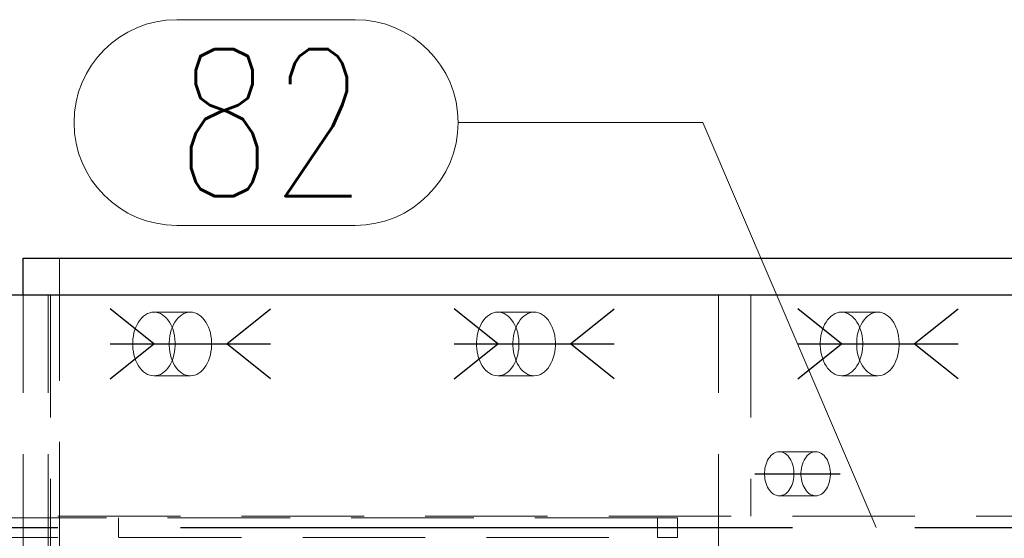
# Model space of a CAD drawing. Header units: millimetres. Extents: x 3528 to 4122, y 12541 to 12988.
# Tile 42 of 47: x 3917 to 3937, y 12848 to 12859. Entities that reach past the tile are written whole.
import ezdxf

# ---------------------------------------------------------------- set-up
doc = ezdxf.new("R2010")
doc.units = ezdxf.units.MM
doc.header["$LTSCALE"] = 10
doc.linetypes.add('HIDDEN', pattern=[0.375, 0.25, -0.125])
doc.linetypes.add('MITTE', pattern=[2, 1.25, -0.25, 0.25, -0.25])
for name, color, linetype in [('PS_BOLT', 4, 'Continuous'), ('PS_MID', 5, 'MITTE'), ('PS_SHAPE', 3, 'Continuous')]:
    doc.layers.add(name, color=color, linetype=linetype)
for name, color, linetype, lineweight in [('PS_Hidden', 2, 'HIDDEN', 9), ('PS_Pos', 1, 'Continuous', 15), ('PS_SOLID', 7, 'Continuous', 30)]:
    doc.layers.add(name, color=color, linetype=linetype, lineweight=lineweight)
doc.styles.add('simplex', font='simplex.shx', dxfattribs={"width": 0.75})

# ---------------------------------------------------------------- blocks, each defined once
blk = doc.blocks.new('*X240')
at = {"color": 30, "linetype": 'Continuous'}
for p, q in [((3919.292, 12852.068), (3918.399, 12852.782)), ((3920.779, 12852.068), (3921.672, 12852.782)), ((3918.399, 12851.354), (3919.292, 12852.068)), ((3918.399, 12852.068), (3921.672, 12852.068)), ((3921.672, 12851.354), (3920.779, 12852.068))]:
    blk.add_line(p, q, dxfattribs=at)
blk = doc.blocks.new('*X245')
at = {"layer": 'PS_Hidden', "color": 2, "linetype": 'HIDDEN'}
for p, q in [((3917.361, 12853.818), (3917.361, 12842.818)), ((3916.618, 12843.568), (3916.618, 12853.068)), ((3917.132, 12843.568), (3917.132, 12853.068)), ((3917.18, 12853.068), (3917.18, 12843.568)), ((3930.821, 12843.568), (3930.821, 12853.068)), ((3931.477, 12853.068), (3931.477, 12848.553)), ((3919.162, 12852.688), (3919.204, 12852.705)), ((3919.204, 12852.705), (3919.248, 12852.715)), ((3919.248, 12852.715), (3919.292, 12852.718)), ((3919.292, 12852.718), (3919.336, 12852.715)), ((3920.035, 12852.718), (3919.292, 12852.718)), ((3919.336, 12852.715), (3919.379, 12852.705)), ((3919.379, 12852.705), (3919.422, 12852.688)), ((3919.948, 12852.705), (3919.905, 12852.688)), ((3919.991, 12852.715), (3919.948, 12852.705)), ((3920.035, 12852.718), (3919.991, 12852.715)), ((3920.079, 12852.715), (3920.035, 12852.718)), ((3920.123, 12852.705), (3920.079, 12852.715)), ((3920.165, 12852.688), (3920.123, 12852.705)), ((3926.181, 12852.688), (3926.224, 12852.705)), ((3926.224, 12852.705), (3926.267, 12852.715)), ((3926.267, 12852.715), (3926.311, 12852.718)), ((3926.311, 12852.718), (3926.355, 12852.715)), ((3927.055, 12852.718), (3926.311, 12852.718)), ((3926.355, 12852.715), (3926.399, 12852.705)), ((3926.399, 12852.705), (3926.441, 12852.688)), ((3926.968, 12852.705), (3926.925, 12852.688)), ((3927.011, 12852.715), (3926.968, 12852.705)), ((3927.055, 12852.718), (3927.011, 12852.715)), ((3927.099, 12852.715), (3927.055, 12852.718)), ((3927.142, 12852.705), (3927.099, 12852.715)), ((3927.185, 12852.688), (3927.142, 12852.705)), ((3933.201, 12852.688), (3933.243, 12852.705)), ((3933.243, 12852.705), (3933.287, 12852.715)), ((3933.287, 12852.715), (3933.331, 12852.718)), ((3933.331, 12852.718), (3933.375, 12852.715)), ((3934.075, 12852.718), (3933.331, 12852.718)), ((3933.375, 12852.715), (3933.418, 12852.705)), ((3933.418, 12852.705), (3933.461, 12852.688)), ((3933.987, 12852.705), (3933.945, 12852.688)), ((3934.031, 12852.715), (3933.987, 12852.705)), ((3934.075, 12852.718), (3934.031, 12852.715)), ((3934.119, 12852.715), (3934.075, 12852.718)), ((3934.162, 12852.705), (3934.119, 12852.715)), ((3934.205, 12852.688), (3934.162, 12852.705)), ((3918.948, 12852.466), (3918.977, 12852.516)), ((3918.977, 12852.516), (3919.009, 12852.562)), ((3919.009, 12852.562), (3919.043, 12852.602)), ((3919.043, 12852.602), (3919.081, 12852.637)), ((3919.081, 12852.637), (3919.12, 12852.666)), ((3919.12, 12852.666), (3919.162, 12852.688)), ((3919.422, 12852.688), (3919.463, 12852.666)), ((3919.463, 12852.666), (3919.503, 12852.637)), ((3919.503, 12852.637), (3919.54, 12852.602)), ((3919.54, 12852.602), (3919.575, 12852.562)), ((3919.575, 12852.562), (3919.607, 12852.516)), ((3919.607, 12852.516), (3919.635, 12852.466)), ((3919.72, 12852.516), (3919.692, 12852.466)), ((3919.752, 12852.562), (3919.72, 12852.516)), ((3919.787, 12852.602), (3919.752, 12852.562)), ((3919.825, 12852.637), (3919.787, 12852.602)), ((3919.864, 12852.666), (3919.825, 12852.637)), ((3919.905, 12852.688), (3919.864, 12852.666)), ((3920.207, 12852.666), (3920.165, 12852.688)), ((3920.246, 12852.637), (3920.207, 12852.666)), ((3920.284, 12852.602), (3920.246, 12852.637)), ((3920.318, 12852.562), (3920.284, 12852.602)), ((3920.35, 12852.516), (3920.318, 12852.562)), ((3920.379, 12852.466), (3920.35, 12852.516)), ((3925.968, 12852.466), (3925.996, 12852.516)), ((3925.996, 12852.516), (3926.028, 12852.562)), ((3926.028, 12852.562), (3926.063, 12852.602)), ((3926.063, 12852.602), (3926.1, 12852.637)), ((3926.1, 12852.637), (3926.14, 12852.666)), ((3926.14, 12852.666), (3926.181, 12852.688)), ((3926.441, 12852.688), (3926.483, 12852.666)), ((3926.483, 12852.666), (3926.522, 12852.637)), ((3926.522, 12852.637), (3926.56, 12852.602)), ((3926.56, 12852.602), (3926.594, 12852.562)), ((3926.594, 12852.562), (3926.626, 12852.516)), ((3926.626, 12852.516), (3926.655, 12852.466)), ((3926.74, 12852.516), (3926.711, 12852.466)), ((3926.772, 12852.562), (3926.74, 12852.516)), ((3926.807, 12852.602), (3926.772, 12852.562)), ((3926.844, 12852.637), (3926.807, 12852.602)), ((3926.884, 12852.666), (3926.844, 12852.637)), ((3926.925, 12852.688), (3926.884, 12852.666)), ((3927.226, 12852.666), (3927.185, 12852.688)), ((3927.266, 12852.637), (3927.226, 12852.666)), ((3927.303, 12852.602), (3927.266, 12852.637)), ((3927.338, 12852.562), (3927.303, 12852.602)), ((3927.37, 12852.516), (3927.338, 12852.562)), ((3927.399, 12852.466), (3927.37, 12852.516)), ((3932.987, 12852.466), (3933.016, 12852.516)), ((3933.016, 12852.516), (3933.048, 12852.562)), ((3933.048, 12852.562), (3933.083, 12852.602)), ((3933.083, 12852.602), (3933.12, 12852.637)), ((3933.12, 12852.637), (3933.16, 12852.666)), ((3933.16, 12852.666), (3933.201, 12852.688)), ((3933.461, 12852.688), (3933.502, 12852.666)), ((3933.502, 12852.666), (3933.542, 12852.637)), ((3933.542, 12852.637), (3933.579, 12852.602)), ((3933.579, 12852.602), (3933.614, 12852.562)), ((3933.614, 12852.562), (3933.646, 12852.516)), ((3933.646, 12852.516), (3933.675, 12852.466)), ((3933.76, 12852.516), (3933.731, 12852.466)), ((3933.792, 12852.562), (3933.76, 12852.516)), ((3933.826, 12852.602), (3933.792, 12852.562)), ((3933.864, 12852.637), (3933.826, 12852.602)), ((3933.903, 12852.666), (3933.864, 12852.637)), ((3933.945, 12852.688), (3933.903, 12852.666)), ((3934.246, 12852.666), (3934.205, 12852.688)), ((3934.286, 12852.637), (3934.246, 12852.666)), ((3934.323, 12852.602), (3934.286, 12852.637)), ((3934.358, 12852.562), (3934.323, 12852.602)), ((3934.39, 12852.516), (3934.358, 12852.562)), ((3934.418, 12852.466), (3934.39, 12852.516)), ((3918.871, 12852.231), (3918.884, 12852.294)), ((3918.884, 12852.294), (3918.902, 12852.355)), ((3918.902, 12852.355), (3918.923, 12852.412)), ((3918.923, 12852.412), (3918.948, 12852.466)), ((3919.628, 12852.294), (3919.615, 12852.231)), ((3919.645, 12852.355), (3919.628, 12852.294)), ((3919.635, 12852.466), (3919.661, 12852.412)), ((3919.667, 12852.412), (3919.645, 12852.355)), ((3919.661, 12852.412), (3919.682, 12852.355)), ((3919.692, 12852.466), (3919.667, 12852.412)), ((3919.682, 12852.355), (3919.699, 12852.294)), ((3919.699, 12852.294), (3919.712, 12852.231)), ((3920.404, 12852.412), (3920.379, 12852.466)), ((3920.426, 12852.355), (3920.404, 12852.412)), ((3920.443, 12852.294), (3920.426, 12852.355)), ((3920.456, 12852.231), (3920.443, 12852.294)), ((3925.891, 12852.231), (3925.904, 12852.294)), ((3925.904, 12852.294), (3925.921, 12852.355)), ((3925.921, 12852.355), (3925.943, 12852.412)), ((3925.943, 12852.412), (3925.968, 12852.466)), ((3926.648, 12852.294), (3926.634, 12852.231)), ((3926.665, 12852.355), (3926.648, 12852.294)), ((3926.655, 12852.466), (3926.68, 12852.412)), ((3926.686, 12852.412), (3926.665, 12852.355)), ((3926.68, 12852.412), (3926.701, 12852.355)), ((3926.711, 12852.466), (3926.686, 12852.412)), ((3926.701, 12852.355), (3926.719, 12852.294)), ((3926.719, 12852.294), (3926.732, 12852.231)), ((3927.424, 12852.412), (3927.399, 12852.466)), ((3927.445, 12852.355), (3927.424, 12852.412)), ((3927.463, 12852.294), (3927.445, 12852.355)), ((3927.476, 12852.231), (3927.463, 12852.294)), ((3932.91, 12852.231), (3932.923, 12852.294)), ((3932.923, 12852.294), (3932.941, 12852.355)), ((3932.941, 12852.355), (3932.962, 12852.412)), ((3932.962, 12852.412), (3932.987, 12852.466)), ((3933.667, 12852.294), (3933.654, 12852.231)), ((3933.684, 12852.355), (3933.667, 12852.294)), ((3933.675, 12852.466), (3933.7, 12852.412)), ((3933.706, 12852.412), (3933.684, 12852.355)), ((3933.7, 12852.412), (3933.721, 12852.355)), ((3933.731, 12852.466), (3933.706, 12852.412)), ((3933.721, 12852.355), (3933.738, 12852.294)), ((3933.738, 12852.294), (3933.752, 12852.231)), ((3934.443, 12852.412), (3934.418, 12852.466)), ((3934.465, 12852.355), (3934.443, 12852.412)), ((3934.482, 12852.294), (3934.465, 12852.355)), ((3934.495, 12852.231), (3934.482, 12852.294)), ((3918.858, 12852.101), (3918.862, 12852.167)), ((3918.858, 12852.035), (3918.858, 12852.101)), ((3918.862, 12852.167), (3918.871, 12852.231)), ((3919.606, 12852.167), (3919.601, 12852.101)), ((3919.601, 12852.101), (3919.601, 12852.035)), ((3919.615, 12852.231), (3919.606, 12852.167)), ((3919.712, 12852.231), (3919.721, 12852.167)), ((3919.721, 12852.167), (3919.726, 12852.101)), ((3919.726, 12852.101), (3919.726, 12852.035)), ((3920.465, 12852.167), (3920.456, 12852.231)), ((3920.469, 12852.101), (3920.465, 12852.167)), ((3920.469, 12852.035), (3920.469, 12852.101)), ((3925.877, 12852.101), (3925.882, 12852.167)), ((3925.877, 12852.035), (3925.877, 12852.101)), ((3925.882, 12852.167), (3925.891, 12852.231)), ((3926.625, 12852.167), (3926.621, 12852.101)), ((3926.621, 12852.101), (3926.621, 12852.035)), ((3926.634, 12852.231), (3926.625, 12852.167)), ((3926.732, 12852.231), (3926.741, 12852.167)), ((3926.741, 12852.167), (3926.745, 12852.101)), ((3926.745, 12852.101), (3926.745, 12852.035)), ((3927.485, 12852.167), (3927.476, 12852.231)), ((3927.489, 12852.101), (3927.485, 12852.167)), ((3927.489, 12852.035), (3927.489, 12852.101)), ((3932.897, 12852.101), (3932.901, 12852.167)), ((3932.897, 12852.035), (3932.897, 12852.101)), ((3932.901, 12852.167), (3932.91, 12852.231)), ((3933.645, 12852.167), (3933.641, 12852.101)), ((3933.641, 12852.101), (3933.641, 12852.035)), ((3933.654, 12852.231), (3933.645, 12852.167)), ((3933.752, 12852.231), (3933.76, 12852.167)), ((3933.76, 12852.167), (3933.765, 12852.101)), ((3933.765, 12852.101), (3933.765, 12852.035)), ((3934.504, 12852.167), (3934.495, 12852.231)), ((3934.509, 12852.101), (3934.504, 12852.167)), ((3934.509, 12852.035), (3934.509, 12852.101)), ((3918.862, 12851.97), (3918.858, 12852.035)), ((3918.871, 12851.905), (3918.862, 12851.97)), ((3918.884, 12851.843), (3918.871, 12851.905)), ((3919.601, 12852.035), (3919.606, 12851.97)), ((3919.606, 12851.97), (3919.615, 12851.905)), ((3919.615, 12851.905), (3919.628, 12851.843)), ((3919.712, 12851.905), (3919.699, 12851.843)), ((3919.721, 12851.97), (3919.712, 12851.905)), ((3919.726, 12852.035), (3919.721, 12851.97)), ((3920.443, 12851.843), (3920.456, 12851.905)), ((3920.456, 12851.905), (3920.465, 12851.97)), ((3920.465, 12851.97), (3920.469, 12852.035)), ((3925.882, 12851.97), (3925.877, 12852.035)), ((3925.891, 12851.905), (3925.882, 12851.97)), ((3925.904, 12851.843), (3925.891, 12851.905)), ((3926.621, 12852.035), (3926.625, 12851.97)), ((3926.625, 12851.97), (3926.634, 12851.905)), ((3926.634, 12851.905), (3926.648, 12851.843)), ((3926.732, 12851.905), (3926.719, 12851.843)), ((3926.741, 12851.97), (3926.732, 12851.905)), ((3926.745, 12852.035), (3926.741, 12851.97)), ((3927.463, 12851.843), (3927.476, 12851.905)), ((3927.476, 12851.905), (3927.485, 12851.97)), ((3927.485, 12851.97), (3927.489, 12852.035)), ((3932.901, 12851.97), (3932.897, 12852.035)), ((3932.91, 12851.905), (3932.901, 12851.97)), ((3932.923, 12851.843), (3932.91, 12851.905)), ((3933.641, 12852.035), (3933.645, 12851.97)), ((3933.645, 12851.97), (3933.654, 12851.905)), ((3933.654, 12851.905), (3933.667, 12851.843)), ((3933.752, 12851.905), (3933.738, 12851.843)), ((3933.76, 12851.97), (3933.752, 12851.905)), ((3933.765, 12852.035), (3933.76, 12851.97)), ((3934.482, 12851.843), (3934.495, 12851.905)), ((3934.495, 12851.905), (3934.504, 12851.97)), ((3934.504, 12851.97), (3934.509, 12852.035)), ((3918.902, 12851.782), (3918.884, 12851.843)), ((3918.923, 12851.724), (3918.902, 12851.782)), ((3918.948, 12851.67), (3918.923, 12851.724)), ((3919.628, 12851.843), (3919.645, 12851.782)), ((3919.661, 12851.724), (3919.635, 12851.67)), ((3919.645, 12851.782), (3919.667, 12851.724)), ((3919.682, 12851.782), (3919.661, 12851.724)), ((3919.667, 12851.724), (3919.692, 12851.67)), ((3919.699, 12851.843), (3919.682, 12851.782)), ((3920.379, 12851.67), (3920.404, 12851.724)), ((3920.404, 12851.724), (3920.426, 12851.782)), ((3920.426, 12851.782), (3920.443, 12851.843)), ((3925.921, 12851.782), (3925.904, 12851.843)), ((3925.943, 12851.724), (3925.921, 12851.782)), ((3925.968, 12851.67), (3925.943, 12851.724)), ((3926.648, 12851.843), (3926.665, 12851.782)), ((3926.68, 12851.724), (3926.655, 12851.67)), ((3926.665, 12851.782), (3926.686, 12851.724)), ((3926.701, 12851.782), (3926.68, 12851.724)), ((3926.686, 12851.724), (3926.711, 12851.67)), ((3926.719, 12851.843), (3926.701, 12851.782)), ((3927.399, 12851.67), (3927.424, 12851.724)), ((3927.424, 12851.724), (3927.445, 12851.782)), ((3927.445, 12851.782), (3927.463, 12851.843)), ((3932.941, 12851.782), (3932.923, 12851.843)), ((3932.962, 12851.724), (3932.941, 12851.782)), ((3932.987, 12851.67), (3932.962, 12851.724)), ((3933.667, 12851.843), (3933.684, 12851.782)), ((3933.7, 12851.724), (3933.675, 12851.67)), ((3933.684, 12851.782), (3933.706, 12851.724)), ((3933.721, 12851.782), (3933.7, 12851.724)), ((3933.706, 12851.724), (3933.731, 12851.67)), ((3933.738, 12851.843), (3933.721, 12851.782)), ((3934.418, 12851.67), (3934.443, 12851.724)), ((3934.443, 12851.724), (3934.465, 12851.782)), ((3934.465, 12851.782), (3934.482, 12851.843)), ((3918.977, 12851.62), (3918.948, 12851.67)), ((3919.009, 12851.575), (3918.977, 12851.62)), ((3919.043, 12851.535), (3919.009, 12851.575)), ((3919.081, 12851.5), (3919.043, 12851.535)), ((3919.12, 12851.471), (3919.081, 12851.5)), ((3919.503, 12851.5), (3919.463, 12851.471)), ((3919.54, 12851.535), (3919.503, 12851.5)), ((3919.575, 12851.575), (3919.54, 12851.535)), ((3919.607, 12851.62), (3919.575, 12851.575)), ((3919.635, 12851.67), (3919.607, 12851.62)), ((3919.692, 12851.67), (3919.72, 12851.62)), ((3919.72, 12851.62), (3919.752, 12851.575)), ((3919.752, 12851.575), (3919.787, 12851.535)), ((3919.787, 12851.535), (3919.825, 12851.5)), ((3919.825, 12851.5), (3919.864, 12851.471)), ((3920.207, 12851.471), (3920.246, 12851.5)), ((3920.246, 12851.5), (3920.284, 12851.535)), ((3920.284, 12851.535), (3920.318, 12851.575)), ((3920.318, 12851.575), (3920.35, 12851.62)), ((3920.35, 12851.62), (3920.379, 12851.67)), ((3925.996, 12851.62), (3925.968, 12851.67)), ((3926.028, 12851.575), (3925.996, 12851.62)), ((3926.063, 12851.535), (3926.028, 12851.575)), ((3926.1, 12851.5), (3926.063, 12851.535)), ((3926.14, 12851.471), (3926.1, 12851.5)), ((3926.522, 12851.5), (3926.483, 12851.471)), ((3926.56, 12851.535), (3926.522, 12851.5)), ((3926.594, 12851.575), (3926.56, 12851.535)), ((3926.626, 12851.62), (3926.594, 12851.575)), ((3926.655, 12851.67), (3926.626, 12851.62)), ((3926.711, 12851.67), (3926.74, 12851.62)), ((3926.74, 12851.62), (3926.772, 12851.575)), ((3926.772, 12851.575), (3926.807, 12851.535)), ((3926.807, 12851.535), (3926.844, 12851.5)), ((3926.844, 12851.5), (3926.884, 12851.471)), ((3927.226, 12851.471), (3927.266, 12851.5)), ((3927.266, 12851.5), (3927.303, 12851.535)), ((3927.303, 12851.535), (3927.338, 12851.575)), ((3927.338, 12851.575), (3927.37, 12851.62)), ((3927.37, 12851.62), (3927.399, 12851.67)), ((3933.016, 12851.62), (3932.987, 12851.67)), ((3933.048, 12851.575), (3933.016, 12851.62)), ((3933.083, 12851.535), (3933.048, 12851.575)), ((3933.12, 12851.5), (3933.083, 12851.535)), ((3933.16, 12851.471), (3933.12, 12851.5)), ((3933.542, 12851.5), (3933.502, 12851.471)), ((3933.579, 12851.535), (3933.542, 12851.5)), ((3933.614, 12851.575), (3933.579, 12851.535)), ((3933.646, 12851.62), (3933.614, 12851.575)), ((3933.675, 12851.67), (3933.646, 12851.62)), ((3933.731, 12851.67), (3933.76, 12851.62)), ((3933.76, 12851.62), (3933.792, 12851.575)), ((3933.792, 12851.575), (3933.826, 12851.535)), ((3933.826, 12851.535), (3933.864, 12851.5)), ((3933.864, 12851.5), (3933.903, 12851.471)), ((3934.246, 12851.471), (3934.286, 12851.5)), ((3934.286, 12851.5), (3934.323, 12851.535)), ((3934.323, 12851.535), (3934.358, 12851.575)), ((3934.358, 12851.575), (3934.39, 12851.62)), ((3934.39, 12851.62), (3934.418, 12851.67)), ((3919.162, 12851.448), (3919.12, 12851.471)), ((3919.204, 12851.432), (3919.162, 12851.448)), ((3919.248, 12851.422), (3919.204, 12851.432)), ((3919.292, 12851.418), (3919.248, 12851.422)), ((3919.336, 12851.422), (3919.292, 12851.418)), ((3920.035, 12851.418), (3919.292, 12851.418)), ((3919.379, 12851.432), (3919.336, 12851.422)), ((3919.422, 12851.448), (3919.379, 12851.432)), ((3919.463, 12851.471), (3919.422, 12851.448)), ((3919.864, 12851.471), (3919.905, 12851.448)), ((3919.905, 12851.448), (3919.948, 12851.432)), ((3919.948, 12851.432), (3919.991, 12851.422)), ((3919.991, 12851.422), (3920.035, 12851.418)), ((3920.035, 12851.418), (3920.079, 12851.422)), ((3920.079, 12851.422), (3920.123, 12851.432)), ((3920.123, 12851.432), (3920.165, 12851.448)), ((3920.165, 12851.448), (3920.207, 12851.471)), ((3926.181, 12851.448), (3926.14, 12851.471)), ((3926.224, 12851.432), (3926.181, 12851.448)), ((3926.267, 12851.422), (3926.224, 12851.432)), ((3926.311, 12851.418), (3926.267, 12851.422)), ((3926.355, 12851.422), (3926.311, 12851.418)), ((3927.055, 12851.418), (3926.311, 12851.418)), ((3926.399, 12851.432), (3926.355, 12851.422)), ((3926.441, 12851.448), (3926.399, 12851.432)), ((3926.483, 12851.471), (3926.441, 12851.448)), ((3926.884, 12851.471), (3926.925, 12851.448)), ((3926.925, 12851.448), (3926.968, 12851.432)), ((3926.968, 12851.432), (3927.011, 12851.422)), ((3927.011, 12851.422), (3927.055, 12851.418)), ((3927.055, 12851.418), (3927.099, 12851.422)), ((3927.099, 12851.422), (3927.142, 12851.432)), ((3927.142, 12851.432), (3927.185, 12851.448)), ((3927.185, 12851.448), (3927.226, 12851.471)), ((3933.201, 12851.448), (3933.16, 12851.471)), ((3933.243, 12851.432), (3933.201, 12851.448)), ((3933.287, 12851.422), (3933.243, 12851.432)), ((3933.331, 12851.418), (3933.287, 12851.422)), ((3933.375, 12851.422), (3933.331, 12851.418)), ((3934.075, 12851.418), (3933.331, 12851.418)), ((3933.418, 12851.432), (3933.375, 12851.422)), ((3933.461, 12851.448), (3933.418, 12851.432)), ((3933.502, 12851.471), (3933.461, 12851.448)), ((3933.903, 12851.471), (3933.945, 12851.448)), ((3933.945, 12851.448), (3933.987, 12851.432)), ((3933.987, 12851.432), (3934.031, 12851.422)), ((3934.031, 12851.422), (3934.075, 12851.418)), ((3934.075, 12851.418), (3934.119, 12851.422)), ((3934.119, 12851.422), (3934.162, 12851.432)), ((3934.162, 12851.432), (3934.205, 12851.448)), ((3934.205, 12851.448), (3934.246, 12851.471)), ((3931.805, 12849.656), (3931.823, 12849.694)), ((3931.823, 12849.694), (3931.843, 12849.728)), ((3931.843, 12849.728), (3931.865, 12849.76)), ((3931.865, 12849.76), (3931.889, 12849.788)), ((3931.889, 12849.788), (3931.915, 12849.812)), ((3931.915, 12849.812), (3931.942, 12849.832)), ((3931.942, 12849.832), (3931.971, 12849.848)), ((3931.971, 12849.848), (3932, 12849.859)), ((3932, 12849.859), (3932.03, 12849.866)), ((3932.03, 12849.866), (3932.061, 12849.868)), ((3932.061, 12849.868), (3932.091, 12849.866)), ((3932.804, 12849.868), (3932.061, 12849.868)), ((3932.091, 12849.866), (3932.121, 12849.859)), ((3932.121, 12849.859), (3932.151, 12849.848)), ((3932.151, 12849.848), (3932.179, 12849.832)), ((3932.179, 12849.832), (3932.207, 12849.812)), ((3932.207, 12849.812), (3932.233, 12849.788)), ((3932.233, 12849.788), (3932.257, 12849.76)), ((3932.257, 12849.76), (3932.279, 12849.728)), ((3932.279, 12849.728), (3932.299, 12849.694)), ((3932.299, 12849.694), (3932.316, 12849.656)), ((3932.567, 12849.694), (3932.549, 12849.656)), ((3932.586, 12849.728), (3932.567, 12849.694)), ((3932.608, 12849.76), (3932.586, 12849.728)), ((3932.633, 12849.788), (3932.608, 12849.76)), ((3932.658, 12849.812), (3932.633, 12849.788)), ((3932.686, 12849.832), (3932.658, 12849.812)), ((3932.714, 12849.848), (3932.686, 12849.832)), ((3932.744, 12849.859), (3932.714, 12849.848)), ((3932.774, 12849.866), (3932.744, 12849.859)), ((3932.804, 12849.868), (3932.774, 12849.866)), ((3932.835, 12849.866), (3932.804, 12849.868)), ((3932.865, 12849.859), (3932.835, 12849.866)), ((3932.894, 12849.848), (3932.865, 12849.859)), ((3932.923, 12849.832), (3932.894, 12849.848)), ((3932.95, 12849.812), (3932.923, 12849.832)), ((3932.976, 12849.788), (3932.95, 12849.812)), ((3933, 12849.76), (3932.976, 12849.788)), ((3933.022, 12849.728), (3933, 12849.76)), ((3933.042, 12849.694), (3933.022, 12849.728)), ((3933.06, 12849.656), (3933.042, 12849.694)), ((3931.76, 12849.441), (3931.763, 12849.486)), ((3931.763, 12849.486), (3931.769, 12849.531)), ((3931.769, 12849.531), (3931.779, 12849.575)), ((3931.779, 12849.575), (3931.791, 12849.616)), ((3931.791, 12849.616), (3931.805, 12849.656)), ((3932.316, 12849.656), (3932.331, 12849.616)), ((3932.331, 12849.616), (3932.343, 12849.575)), ((3932.343, 12849.575), (3932.352, 12849.531)), ((3932.352, 12849.531), (3932.358, 12849.486)), ((3932.358, 12849.486), (3932.361, 12849.441)), ((3932.507, 12849.486), (3932.504, 12849.441)), ((3932.513, 12849.531), (3932.507, 12849.486)), ((3932.522, 12849.575), (3932.513, 12849.531)), ((3932.534, 12849.616), (3932.522, 12849.575)), ((3932.549, 12849.656), (3932.534, 12849.616)), ((3933.074, 12849.616), (3933.06, 12849.656)), ((3933.087, 12849.575), (3933.074, 12849.616)), ((3933.096, 12849.531), (3933.087, 12849.575)), ((3933.102, 12849.486), (3933.096, 12849.531)), ((3933.105, 12849.441), (3933.102, 12849.486)), ((3931.76, 12849.396), (3931.76, 12849.441)), ((3931.763, 12849.35), (3931.76, 12849.396)), ((3931.769, 12849.306), (3931.763, 12849.35)), ((3931.779, 12849.262), (3931.769, 12849.306)), ((3932.352, 12849.306), (3932.343, 12849.262)), ((3932.358, 12849.35), (3932.352, 12849.306)), ((3932.361, 12849.396), (3932.358, 12849.35)), ((3932.361, 12849.441), (3932.361, 12849.396)), ((3932.504, 12849.441), (3932.504, 12849.396)), ((3932.504, 12849.396), (3932.507, 12849.35)), ((3932.507, 12849.35), (3932.513, 12849.306)), ((3932.513, 12849.306), (3932.522, 12849.262)), ((3933.087, 12849.262), (3933.096, 12849.306)), ((3933.096, 12849.306), (3933.102, 12849.35)), ((3933.102, 12849.35), (3933.105, 12849.396)), ((3933.105, 12849.396), (3933.105, 12849.441)), ((3931.791, 12849.22), (3931.779, 12849.262)), ((3931.805, 12849.18), (3931.791, 12849.22)), ((3931.823, 12849.143), (3931.805, 12849.18)), ((3931.843, 12849.108), (3931.823, 12849.143)), ((3931.865, 12849.077), (3931.843, 12849.108)), ((3931.889, 12849.049), (3931.865, 12849.077)), ((3932.257, 12849.077), (3932.233, 12849.049)), ((3932.279, 12849.108), (3932.257, 12849.077)), ((3932.299, 12849.143), (3932.279, 12849.108)), ((3932.316, 12849.18), (3932.299, 12849.143)), ((3932.331, 12849.22), (3932.316, 12849.18)), ((3932.343, 12849.262), (3932.331, 12849.22)), ((3932.522, 12849.262), (3932.534, 12849.22)), ((3932.534, 12849.22), (3932.549, 12849.18)), ((3932.549, 12849.18), (3932.567, 12849.143)), ((3932.567, 12849.143), (3932.586, 12849.108)), ((3932.586, 12849.108), (3932.608, 12849.077)), ((3932.608, 12849.077), (3932.633, 12849.049)), ((3932.976, 12849.049), (3933, 12849.077)), ((3933, 12849.077), (3933.022, 12849.108)), ((3933.022, 12849.108), (3933.042, 12849.143)), ((3933.042, 12849.143), (3933.06, 12849.18)), ((3933.06, 12849.18), (3933.074, 12849.22)), ((3933.074, 12849.22), (3933.087, 12849.262)), ((3931.915, 12849.025), (3931.889, 12849.049)), ((3931.942, 12849.005), (3931.915, 12849.025)), ((3931.971, 12848.989), (3931.942, 12849.005)), ((3932, 12848.978), (3931.971, 12848.989)), ((3932.03, 12848.971), (3932, 12848.978)), ((3932.061, 12848.968), (3932.03, 12848.971)), ((3932.091, 12848.971), (3932.061, 12848.968)), ((3932.804, 12848.968), (3932.061, 12848.968)), ((3932.121, 12848.978), (3932.091, 12848.971)), ((3932.151, 12848.989), (3932.121, 12848.978)), ((3932.179, 12849.005), (3932.151, 12848.989)), ((3932.207, 12849.025), (3932.179, 12849.005)), ((3932.233, 12849.049), (3932.207, 12849.025)), ((3932.633, 12849.049), (3932.658, 12849.025)), ((3932.658, 12849.025), (3932.686, 12849.005)), ((3932.686, 12849.005), (3932.714, 12848.989)), ((3932.714, 12848.989), (3932.744, 12848.978)), ((3932.744, 12848.978), (3932.774, 12848.971)), ((3932.774, 12848.971), (3932.804, 12848.968)), ((3932.804, 12848.968), (3932.835, 12848.971)), ((3932.835, 12848.971), (3932.865, 12848.978)), ((3932.865, 12848.978), (3932.894, 12848.989)), ((3932.894, 12848.989), (3932.923, 12849.005)), ((3932.923, 12849.005), (3932.95, 12849.025)), ((3932.95, 12849.025), (3932.976, 12849.049)), ((3699.831, 12848.553), (3950.391, 12848.553)), ((3929.571, 12848.518), (3828.581, 12848.518)), ((3918.565, 12848.118), (3918.565, 12848.518)), ((3929.571, 12848.118), (3929.571, 12848.518)), ((3929.571, 12848.518), (3929.985, 12848.518)), ((3929.985, 12848.518), (3929.985, 12848.118)), ((3828.581, 12848.118), (3929.571, 12848.118)), ((3929.985, 12848.118), (3929.571, 12848.118))]:
    blk.add_line(p, q, dxfattribs=at)
at = {"layer": 'PS_MID', "color": 5, "linetype": 'MITTE'}
for p, q in [((3918.792, 12852.068), (3920.535, 12852.068)), ((3925.811, 12852.068), (3927.555, 12852.068)), ((3932.831, 12852.068), (3934.575, 12852.068)), ((3931.561, 12849.418), (3933.304, 12849.418)), ((3699.831, 12848.318), (3953.547, 12848.318))]:
    blk.add_line(p, q, dxfattribs=at)
at = {"layer": 'PS_SOLID', "color": 7, "linetype": 'Continuous'}
for p, q in [((3916.618, 12853.818), (3950.713, 12853.818)), ((3916.618, 12853.068), (3916.618, 12853.818)), ((3699.831, 12853.068), (3951.047, 12853.068))]:
    blk.add_line(p, q, dxfattribs=at)
blk = doc.blocks.new('*X246')
at = {"color": 30, "linetype": 'Continuous'}
for p, q in [((3933.331, 12852.068), (3932.439, 12852.782)), ((3934.818, 12852.068), (3935.711, 12852.782)), ((3932.439, 12851.354), (3933.331, 12852.068)), ((3932.439, 12852.068), (3935.711, 12852.068)), ((3935.711, 12851.354), (3934.818, 12852.068))]:
    blk.add_line(p, q, dxfattribs=at)
blk = doc.blocks.new('*X248')
at = {"color": 30, "linetype": 'Continuous'}
for p, q in [((3926.311, 12852.068), (3925.419, 12852.782)), ((3927.799, 12852.068), (3928.691, 12852.782)), ((3925.419, 12851.354), (3926.311, 12852.068)), ((3925.419, 12852.068), (3928.691, 12852.068)), ((3928.691, 12851.354), (3927.799, 12852.068))]:
    blk.add_line(p, q, dxfattribs=at)
blk = doc.blocks.new('*X254')
at = {"color": 1}
for p, q in [((3919.759, 12858.688), (3923.402, 12858.688)), ((3925.502, 12856.588), (3930.502, 12856.588)), ((3934.037, 12848.318), (3930.502, 12856.588)), ((3919.759, 12854.488), (3923.402, 12854.488))]:
    blk.add_line(p, q, dxfattribs=at)
for centre, start, end in [((3919.759, 12856.588), 90, 270), ((3923.402, 12856.588), 270, 90)]:
    blk.add_arc(centre, 2.1, start, end, dxfattribs=at)
at = {"color": 2, "style": 'simplex', "width": 0.75}
blk.add_text('82', height=3, dxfattribs=at).set_placement((3919.759, 12855.088))

msp = doc.modelspace()

# ---------------------------------------------------------------- block references
at = {"layer": 'PS_BOLT', "color": 30}
for name in ['*X240', '*X248', '*X246']:
    msp.add_blockref(name, (0, 0), dxfattribs=at)
at = {"layer": 'PS_Pos'}
msp.add_blockref('*X254', (0, 0), dxfattribs=at)
at = {"layer": 'PS_SHAPE'}
msp.add_blockref('*X245', (0, 0), dxfattribs=at)

doc.saveas('drawing.dxf')
